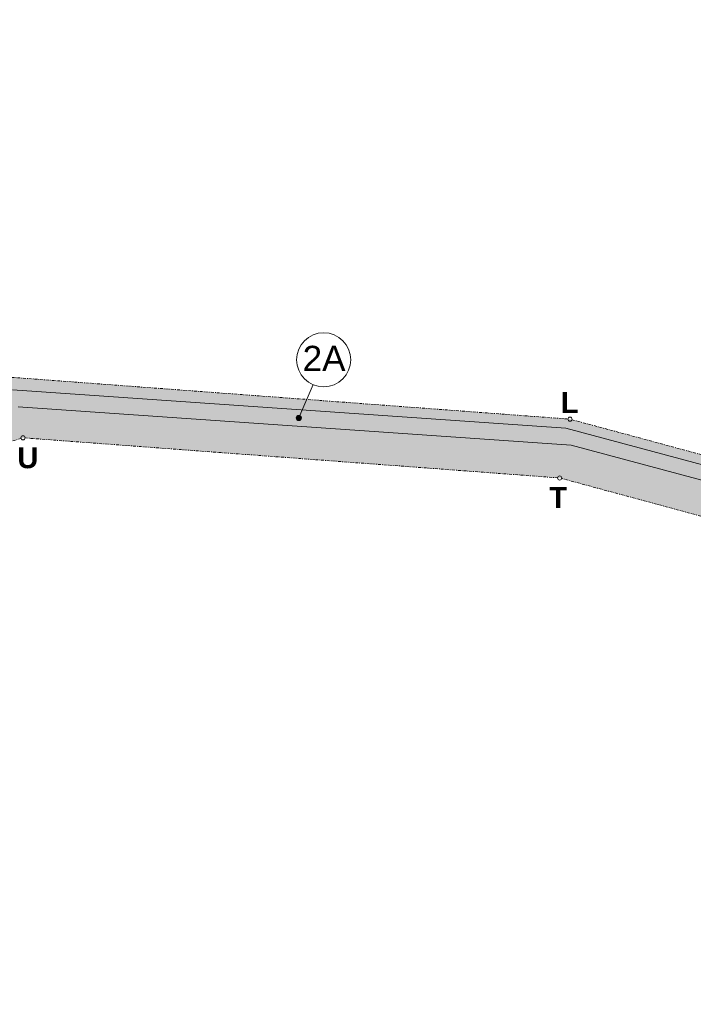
# Model space of a CAD drawing. Header units: millimetres. Extents: x 85983 to 6689246, y 628102 to 1220745.
# Tile 19 of 19: x 6266122 to 6395054, y 736012 to 924424. Entities that reach past the tile are written whole.
import ezdxf
from ezdxf.xclip import XClip

# ---------------------------------------------------------------- set-up
doc = ezdxf.new("R2010")
doc.units = ezdxf.units.MM
doc.header["$MEASUREMENT"] = 0
doc.header["$XCLIPFRAME"] = 0
doc.linetypes.add('Przerywana podwójnie', pattern=[1093.6110734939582, 529.1666507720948, -211.6666555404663, 141.1111116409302, -211.6666555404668])
for name, color, linetype in [('2D - Rysunki i Obrazki', 7, 'Continuous'), ('__ Granica opracowania', 7, 'Continuous'), ('__ Opisy', 7, 'Continuous')]:
    doc.layers.add(name, color=color, linetype=linetype)
for name, color, linetype, lineweight in [('__ Granica opracowania_Nr_pióra__20', 1, 'Continuous', 13), ('__ Opisy _Nr_pióra__1', 7, 'Continuous', 13), ('__ Opisy _Nr_pióra__20', 1, 'Continuous', 13), ('__ Powierzchnie utwardzone- projektowane (drogi dojazdowe)_Nr_pióra__38', 30, 'Continuous', 13), ('SKMBT_C28023102512110_2_0_Nr_pióra__1', 7, 'Continuous', 13)]:
    doc.layers.add(name, color=color, linetype=linetype, lineweight=lineweight)
doc.layers.add('__ Powierzchnia biologicznie czynna (las)_Nr_pióra__93', color=7, linetype='Continuous', lineweight=13, true_color=0xb5b54a)
doc.layers.add('__ Powierzchnie utwardzone- projektowane (drogi dojazdowe)_Nr_pióra__82', color=7, linetype='Continuous', lineweight=13, true_color=0xaaaaaa)
doc.styles.add('STYL_AUTOMATYCZNY_1', font='arial.ttf')
doc.styles.add('STYL_AUTOMATYCZNY_2', font='arial.ttf')
picture_1 = doc.add_image_def('image1.tif', size_in_pixel=(12377, 8750))

# ---------------------------------------------------------------- blocks, each defined once
blk = doc.blocks.new('Rysunek_3_2', base_point=(6270111.458469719, 924423.5374873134))
at = {"layer": 'SKMBT_C28023102512110_2_0_Nr_pióra__1', "color": 7, "lineweight": 13}
image = blk.add_image(picture_1, insert=(5850977.414885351, 628101.9790052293), size_in_units=(838268.0871687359, 592643.1169641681), dxfattribs=at)
image.set_boundary_path([(-0.5, -0.5), (12376.5, 8749.5)])
blk = doc.blocks.new('Linia_18_3', base_point=(6264210.593328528, 856012.6385850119))
at = {"layer": '__ Granica opracowania_Nr_pióra__20', "color": 1, "linetype": 'Przerywana podwójnie', "lineweight": 13}
blk.add_line((6264609.47702609, 855982.7756343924), (6371044.858457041, 848014.351356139), dxfattribs=at)
at = {"layer": '__ Granica opracowania_Nr_pióra__20', "color": 1, "linetype": 'Continuous', "lineweight": 13}
for centre in [(6264210.593328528, 856012.6385850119), (6371443.742154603, 847984.4884055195)]:
    blk.add_circle(centre, 400, dxfattribs=at)
blk = doc.blocks.new('Linia_19_3', base_point=(6371443.742154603, 847984.4884055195))
at = {"layer": '__ Granica opracowania_Nr_pióra__20', "color": 1, "linetype": 'Przerywana podwójnie', "lineweight": 13}
blk.add_line((6371829.906693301, 847880.1957928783), (6423431.700215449, 833943.9449876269), dxfattribs=at)
at = {"layer": '__ Granica opracowania_Nr_pióra__20', "color": 1, "linetype": 'Continuous', "lineweight": 13}
for centre in [(6371443.742154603, 847984.4884055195), (6423817.864754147, 833839.6523749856)]:
    blk.add_circle(centre, 400, dxfattribs=at)
blk = doc.blocks.new('Linia_25_3', base_point=(6420081.018780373, 823061.710764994))
at = {"layer": '__ Granica opracowania_Nr_pióra__20', "color": 1, "linetype": 'Przerywana podwójnie', "lineweight": 13}
blk.add_line((6419694.854241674, 823166.0033776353), (6369854.711146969, 836626.4799798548), dxfattribs=at)
at = {"layer": '__ Granica opracowania_Nr_pióra__20', "color": 1, "linetype": 'Continuous', "lineweight": 13}
for centre in [(6369468.546608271, 836730.7725924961), (6420081.018780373, 823061.710764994)]:
    blk.add_circle(centre, 400, dxfattribs=at)
blk = doc.blocks.new('Linia_26_3', base_point=(6369468.546608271, 836730.7725924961))
at = {"layer": '__ Granica opracowania_Nr_pióra__20', "color": 1, "linetype": 'Przerywana podwójnie', "lineweight": 13}
blk.add_line((6369069.662910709, 836760.6355431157), (6267154.897420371, 844390.6179862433), dxfattribs=at)
at = {"layer": '__ Granica opracowania_Nr_pióra__20', "color": 1, "linetype": 'Continuous', "lineweight": 13}
for centre in [(6266756.013722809, 844420.4809368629), (6369468.546608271, 836730.7725924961)]:
    blk.add_circle(centre, 400, dxfattribs=at)
blk = doc.blocks.new('Linia_27_3', base_point=(6266756.013722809, 844420.4809368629))
at = {"layer": '__ Granica opracowania_Nr_pióra__20', "color": 1, "linetype": 'Przerywana podwójnie', "lineweight": 13}
blk.add_line((6266372.706357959, 844306.1329414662), (6222484.623383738, 831213.4695331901), dxfattribs=at)
at = {"layer": '__ Granica opracowania_Nr_pióra__20', "color": 1, "linetype": 'Continuous', "lineweight": 13}
for centre in [(6266756.013722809, 844420.4809368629), (6222101.316018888, 831099.1215377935)]:
    blk.add_circle(centre, 400, dxfattribs=at)
blk = doc.blocks.new('Linia_35_3', base_point=(6322272.336999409, 854585.3552889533))
at = {"layer": '__ Opisy', "linetype": 'Continuous', "lineweight": 0, "true_color": 0x000000}
blk.add_hatch(color=18, dxfattribs=at).paths.add_polyline_path([(6319044.462471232, 848214.4370398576), (6319082.522710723, 848023.0953231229), (6319190.90907734, 847860.8836459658), (6319353.120754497, 847752.4972793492), (6319544.462471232, 847714.4370398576), (6319735.804187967, 847752.4972793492), (6319898.015865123, 847860.8836459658), (6320006.40223174, 848023.0953231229), (6320044.462471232, 848214.4370398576), (6320006.40223174, 848405.7787565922), (6319898.015865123, 848567.9904337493), (6319735.804187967, 848676.3768003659), (6319544.462471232, 848714.4370398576), (6319353.120754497, 848676.3768003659), (6319190.90907734, 848567.9904337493), (6319082.522710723, 848405.7787565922)])
at = {"layer": '__ Opisy _Nr_pióra__1', "color": 7, "linetype": 'Continuous', "lineweight": 13}
blk.add_line((6322272.336999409, 854585.3552889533), (6319741.268573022, 848674.0753305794), dxfattribs=at)
blk.add_circle((6319544.462471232, 848214.4370398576), 500, dxfattribs=at)

msp = doc.modelspace()

# ---------------------------------------------------------------- hatches: boundary and pattern name
at = {"layer": '__ Powierzchnia biologicznie czynna (las)_Nr_pióra__93', "linetype": 'Continuous', "lineweight": 0, "true_color": 0x5a5a25}
for points in [[(6013118.20079173, 749057.0880023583), (6022032.478238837, 749303.3246630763), (6021673.935865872, 745964.2912523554), (6036814.613118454, 746636.4689359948), (6128663.038658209, 798799.9979816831), (6166778.656838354, 816869.6243781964), (6219011.170640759, 839738.9952862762), (6264749.912456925, 853573.5529961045), (6370626.629623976, 846232.7672725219), (6422294.467601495, 832398.2095626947), (6472105.984646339, 809095.8260524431), (6477558.900186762, 814548.7415928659), (6481094.434092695, 818084.2754987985), (6490711.086316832, 808467.6232746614), (6485407.785457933, 803164.3224157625), (6487529.105801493, 801043.002072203), (6498860.163934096, 812374.0602048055), (6504575.607983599, 815143.8975295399), (6489243.511709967, 830475.9938031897), (6471090.269816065, 812322.7519092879), (6423817.864754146, 833839.6523749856), (6371443.742154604, 847984.4884055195), (6264210.593328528, 856012.6385850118), (6218717.742311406, 842441.2418530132), (6167247.967206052, 820244.1768362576), (6127732.040277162, 801727.0516570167), (6036560.34593522, 750035.7531695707), (6013118.20079173, 749338.6111442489)], [(6013077.613693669, 739028.0032533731), (6013077.613693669, 738975.6062448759), (6042337.726484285, 739845.7678349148), (6132717.464490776, 791088.0535929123), (6171954.011094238, 809474.2614215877), (6222101.316018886, 831099.1215377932), (6266756.013722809, 844420.4809368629), (6369468.546608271, 836730.7725924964), (6420081.018780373, 823061.710764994), (6481643.401683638, 795157.2979543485), (6483286.494160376, 796800.3904310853), (6475468.926544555, 804617.9580469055), (6422627.812407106, 829337.6208837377), (6371673.685567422, 842981.0756113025), (6265854.912176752, 850317.8438997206), (6221254.961837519, 836827.7354637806), (6129251.06691921, 796544.9490400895), (6036926.72660799, 744111.1334450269), (6021400.931723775, 743421.8582780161), (6020954.614636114, 739265.396504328)]]:
    msp.add_hatch(color=59, dxfattribs=at).paths.add_polyline_path(points)
at = {"layer": '__ Powierzchnie utwardzone- projektowane (drogi dojazdowe)_Nr_pióra__38', "linetype": 'Continuous', "lineweight": 0, "true_color": 0xffbf7f}
msp.add_hatch(color=31, dxfattribs=at).paths.add_polyline_path([(5949767.192914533, 747342.3571499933), (5958121.542861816, 745166.3736032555, -0.8800768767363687), (5958210.089979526, 745155.0312710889, -0.05480557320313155), (5958209.015131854, 745145.2547178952), (5970791.164826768, 742344.8078236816, -0.8960840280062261), (5970880.089978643, 742335.031270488, -0.01209939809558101), (5970880.037291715, 742332.8543351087), (5981320.142665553, 741827.20820602, -0.961524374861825), (5981410.06965488, 741826.3835586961), (5995290.110302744, 742243.6789828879, -0.007513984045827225), (5995290.089979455, 742245.0312709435, -0.9776284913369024), (5995380.043922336, 742247.0667017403), (6010750.136035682, 742942.9958388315, -0.0113122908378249), (6010750.089979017, 742945.0312696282, -0.9775424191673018), (6010840.043562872, 742947.0746143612), (6021401.498952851, 743427.1407689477), (6021400.931723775, 743421.858278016), (6036926.72660799, 744111.1334450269), (6129251.066919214, 796544.9490400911), (6221254.961837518, 836827.73546378), (6265854.912176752, 850317.8438997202), (6371673.685567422, 842981.0756113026), (6422627.812407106, 829337.6208837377), (6475468.926544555, 804617.9580469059), (6483286.494160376, 796800.3904310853), (6486100.304773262, 799644.4806781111), (6487529.105801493, 801043.002072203), (6485407.785457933, 803164.3224157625), (6487175.5524109, 804932.0893687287), (6477558.900186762, 814548.7415928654), (6472105.984646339, 809095.8260524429), (6422294.467601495, 832398.2095626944), (6370626.629623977, 846232.7672725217), (6264749.912456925, 853573.5529961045), (6219011.17064076, 839738.9952862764), (6166778.65683837, 816869.6243782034), (6128663.038658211, 798799.9979816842), (6036814.613118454, 746636.4689359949), (6021673.935865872, 745964.2912523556), (6021667.903628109, 745908.1142285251), (6010590.04582618, 745417.0241984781), (6010500.134754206, 745413.0243412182), (5994910.045202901, 744717.0382000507, -0.0111537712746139), (5994910.08997814, 744715.0312703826, -0.9934620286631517), (5994820.093850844, 744714.4409421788), (5981190.086106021, 744535.6215985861, -0.003279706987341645), (5981190.08997827, 744535.0312703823, -0.9999992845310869), (5981100.089978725, 744535.0312703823, -0.00757358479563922), (5981100.110625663, 744536.394281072), (5977591.966766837, 744642.701670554, 0.001142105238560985), (5974920.980025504, 744593.3543407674), (5974468.804489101, 744583.7920523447, -0.002230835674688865), (5973781.619573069, 744570.5072394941, -0.005246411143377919), (5972477.275739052, 744562.1582644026), (5972394.902747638, 744562.5273086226, 0.01263032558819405), (5971406.045852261, 744539.895793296, -0.07860826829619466), (5969884.798797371, 744703.989650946, -0.01156536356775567), (5969632.332187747, 744772.8367692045, 0.01144160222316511), (5968263.443776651, 745111.6719431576), (5968134.374932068, 745140.2121041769, -0.006256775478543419), (5966096.22378173, 745617.8549590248, -0.001008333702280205), (5965740.465362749, 745706.3225897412), (5965333.266120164, 745807.579622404, 0.004418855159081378), (5964168.066377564, 746082.6027810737, -0.01344120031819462), (5963548.586550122, 746228.1352726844, -0.01531124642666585), (5963145.732764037, 746341.9328956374, 0.001024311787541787), (5963104.868221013, 746354.9499394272, 0.03579624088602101), (5962824.555120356, 746419.4478188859, -0.006649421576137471), (5962806.760110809, 746422.0605423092, -0.05528643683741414), (5962584.465750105, 746474.034056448, -0.1382028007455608), (5962397.667249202, 746610.4095567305), (5962270.279471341, 746636.8128038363), (5958849.153458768, 747345.8983770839, -0.9027002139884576), (5958760.089979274, 747355.0312700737, -0.07964149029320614), (5958762.344682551, 747369.0968168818), (5950277.835275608, 750160.9657238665, -0.3697391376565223), (5950227.756315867, 750130.6328769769)])

# ---------------------------------------------------------------- linework, layer by layer
at = {"layer": '__ Opisy _Nr_pióra__1', "color": 7, "linetype": 'Continuous', "lineweight": 13}
msp.add_circle((6324309.385005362, 859342.8564794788), 5175.266385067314, dxfattribs=at)
at = {"layer": '__ Powierzchnie utwardzone- projektowane (drogi dojazdowe)_Nr_pióra__82', "color": 253, "linetype": 'Continuous', "lineweight": 13, "true_color": 0xaaaaaa, "flags": 128}
msp.add_lwpolyline([(6265854.912176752, 850317.8438997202), (6371673.685567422, 842981.0756113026), (6422627.812407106, 829337.6208837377), (6475468.926544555, 804617.9580469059), (6483286.494160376, 796800.3904310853), (6486100.304773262, 799644.4806781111), (6487529.105801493, 801043.002072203), (6485407.785457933, 803164.3224157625), (6487175.5524109, 804932.0893687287), (6477558.900186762, 814548.7415928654), (6472105.984646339, 809095.8260524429), (6422294.467601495, 832398.2095626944), (6370626.629623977, 846232.7672725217), (6264749.912456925, 853573.5529961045)], dxfattribs=at)

# ---------------------------------------------------------------- block references
at = {"layer": '2D - Rysunki i Obrazki', "color": 151, "linetype": 'Continuous', "lineweight": 13, "true_color": 0x80c2ff}
ref = msp.add_blockref('Rysunek_3_2', (6270111.458469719, 924423.5374873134), dxfattribs=at)
XClip(ref).set_block_clipping_path([(5850977.414885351, 628101.9790052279), (6689245.502054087, 1220745.095969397)])
at = {"layer": '__ Granica opracowania', "color": 1, "linetype": 'Przerywana podwójnie', "lineweight": 13}
for name, p in [('Linia_18_3', (6264210.593328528, 856012.6385850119)), ('Linia_19_3', (6371443.742154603, 847984.4884055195)), ('Linia_27_3', (6266756.013722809, 844420.4809368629)), ('Linia_26_3', (6369468.546608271, 836730.7725924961)), ('Linia_25_3', (6420081.018780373, 823061.710764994))]:
    msp.add_blockref(name, p, dxfattribs=at)
at = {"layer": '__ Opisy', "color": 7, "linetype": 'Continuous', "lineweight": 13}
msp.add_blockref('Linia_35_3', (6322272.336999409, 854585.3552889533), dxfattribs=at)

# ---------------------------------------------------------------- texts
at = {"layer": '__ Opisy _Nr_pióra__1', "color": 7, "linetype": 'Continuous', "lineweight": 13, "insert": (6320283.949104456, 859617.1226610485), "char_height": 4799.445904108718, "attachment_point": 4, "style": 'STYL_AUTOMATYCZNY_1'}
msp.add_mtext('\\A1;{\\pql;\\fArial|b0|i0|c238|p0;\\W1.000000;2A}', dxfattribs=at)
at = {"layer": '__ Opisy _Nr_pióra__20', "color": 1, "linetype": 'Continuous', "lineweight": 13, "attachment_point": 4, "style": 'STYL_AUTOMATYCZNY_2'}
for s, insert, char_height in [('\\A1;{\\pql;\\fArial|b1|i0|c238|p0;\\W1.000000;L}', (6369678.061563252, 851152.8870183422), 3999.999999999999), ('\\A1;{\\pql;\\fArial|b1|i0|c238|p0;\\W1.000000;U}', (6265668.287032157, 840567.5391172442), 4000), ('\\A1;{\\pql;\\fArial|b1|i0|c238|p0;\\W1.000000;T}', (6367485.936110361, 833000.213091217), 4000)]:
    msp.add_mtext(s, dxfattribs=dict(at, insert=insert, char_height=char_height))

doc.saveas('drawing.dxf')
